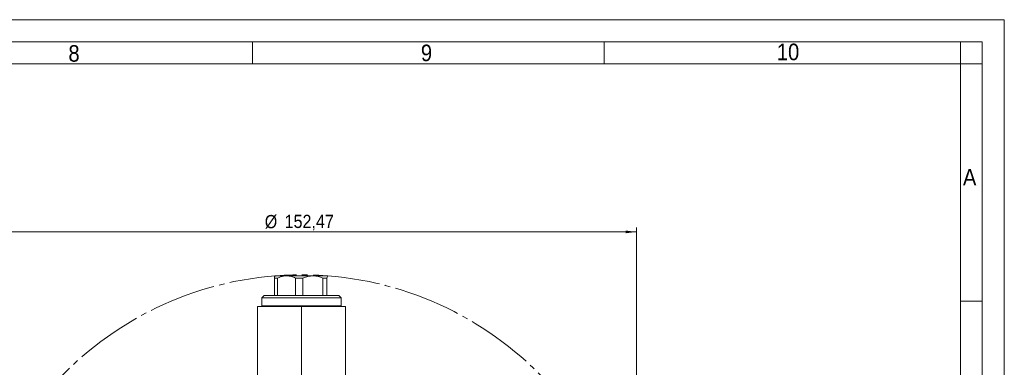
# Model space of a CAD drawing. Header units: millimetres. Extents: x 10 to 831, y 10 to 584.
# Tile 31 of 31: x 607 to 831, y 505 to 584. Entities that reach past the tile are written whole.
import ezdxf

# ---------------------------------------------------------------- set-up
doc = ezdxf.new("R2010")
doc.units = ezdxf.units.MM
doc.linetypes.add('SLD-Centro', pattern=[19.05, 15.24, -1.27, 1.27, -1.27])
doc.linetypes.add('SLD-Solido', pattern=[0])
doc.styles.add('SLDTEXTSTYLE3', font='GOTHIC.TTF', dxfattribs={"width": 0.913})
doc.dimstyles.new('SLDDIMSTYLE1', dxfattribs={"dimtxt": 3, "dimasz": 2.5, "dimexe": 0, "dimexo": 0.0625, "dimgap": 0.75, "dimtad": 1, "dimrnd": 1e-09, "dimzin": 12, "dimdsep": 46, "dimtxsty": 'SLDTEXTSTYLE3', "dimsah": 1, "dimcen": 0.09, "dimadec": 0, "dimazin": 3, "dimtfac": 1, "dimtofl": 0, "dimtmove": 0, "dimatfit": 3, "dimfxl": 0, "dimfrac": 2, "dimtolj": 1, "dimtzin": 12, "dimarcsym": 0})

# ---------------------------------------------------------------- blocks, each defined once
blk = doc.blocks.new('_D')
at = {"color": 7, "linetype": 'SLD-Solido', "lineweight": 0}
for p, q in [((594.88, 451.28), (594.88, 536.78)), ((594.88, 535.78), (747.35, 535.78)), ((747.35, 451.28), (747.35, 536.78))]:
    blk.add_line(p, q, dxfattribs=at)
for points in [[(594.88, 535.78), (597.38, 535.47), (597.38, 536.09)], [(747.35, 535.78), (744.85, 536.09), (744.85, 535.47)]]:
    blk.add_solid(points, dxfattribs=at)
at = {"color": 7, "linetype": 'SLD-Solido', "lineweight": 0, "char_height": 3, "attachment_point": 1, "style": 'SLDTEXTSTYLE3'}
for s, insert in [('%%c', (662.76, 539.62)), ('152,47', (667.28, 539.66))]:
    blk.add_mtext(s, dxfattribs=dict(at, insert=insert))

msp = doc.modelspace()

# ---------------------------------------------------------------- linework, layer by layer
at = {"color": 7, "linetype": 'SLD-Solido', "lineweight": 0}
for p, q in [((831, 584), (10, 584)), ((831, 10), (831, 584)), ((826, 579), (15, 579)), ((660, 579), (660, 574)), ((740, 579), (740, 574)), ((821, 574), (821, 579)), ((826, 15), (826, 579)), ((826, 574), (821, 574)), ((826, 520), (821, 520))]:
    msp.add_line(p, q, dxfattribs=at)
at = {"color": 7, "linetype": 'SLD-Solido', "lineweight": 15}
for p, q in [((821, 574), (20, 574)), ((821, 20), (821, 574)), ((665.668, 525.285), (664.945, 525.285)), ((664.945, 521.285), (664.945, 525.285)), ((665.118, 525.785), (665.101, 525.767)), ((667.731, 525.785), (665.127, 525.785)), ((665.668, 525.285), (665.668, 521.285)), ((667.731, 525.785), (673.714, 525.785)), ((671.46, 525.285), (669.795, 525.285)), ((669.795, 521.285), (669.795, 525.285)), ((671.46, 525.285), (671.46, 521.285)), ((673.714, 525.785), (677.101, 525.785)), ((675.968, 521.285), (675.968, 525.285)), ((676.91, 525.285), (675.968, 525.285)), ((676.91, 525.285), (676.91, 521.285)), ((677.135, 525.703), (677.101, 525.785)), ((677.136, 525.767), (677.118, 525.785)), ((662.618, 521.285), (662.118, 520.785)), ((662.118, 520.785), (662.118, 518.985)), ((680.118, 520.785), (662.118, 520.785)), ((662.618, 521.285), (679.618, 521.285)), ((680.118, 520.785), (679.618, 521.285)), ((680.118, 518.985), (680.118, 520.785)), ((661.118, 510.973), (661.118, 518.785)), ((661.118, 518.785), (671.118, 518.785)), ((662.118, 518.985), (662.318, 518.785)), ((662.118, 518.985), (670.432, 518.985)), ((670.432, 518.985), (680.118, 518.985)), ((671.118, 484.885), (671.118, 518.785)), ((671.118, 518.785), (681.118, 518.785)), ((679.918, 518.785), (680.118, 518.985)), ((681.118, 518.785), (681.118, 510.973)), ((661.118, 510.973), (661.118, 508.617)), ((681.118, 508.617), (681.118, 510.973)), ((661.118, 481.928), (661.118, 508.607)), ((681.118, 508.607), (681.118, 481.928))]:
    msp.add_line(p, q, dxfattribs=at)
at = {"color": 7, "linetype": 'SLD-Centro', "lineweight": 0}
msp.add_circle((671.118, 449.785), 76.236, dxfattribs=at)
at = {"color": 7, "linetype": 'SLD-Solido', "lineweight": 15}
for points, knots in [([(664.945, 525.285), (664.946, 525.289), (664.954, 525.33), (664.97, 525.403), (664.992, 525.496), (665.014, 525.578), (665.037, 525.648), (665.06, 525.705), (665.083, 525.748), (665.107, 525.775), (665.125, 525.784), (665.134, 525.784), (665.136, 525.785)], [0, 0, 0, 0, 0.01567698, 0.13354775, 0.25156307, 0.37008021, 0.48879735, 0.6099276, 0.73133012, 0.8536224, 0.97623911, 1, 1, 1, 1]), ([(667.731, 525.785), (667.501, 525.774), (667.155, 525.758), (666.701, 525.66), (666.238, 525.53), (665.899, 525.384), (665.668, 525.285)], [0, 0, 0, 0, 0.3259169, 0.490846, 0.651857, 1, 1, 1, 1]), ([(669.795, 525.285), (669.476, 525.417), (668.83, 525.685), (668.122, 525.782), (667.754, 525.784), (667.731, 525.785)], [0, 0, 0, 0, 0.4769728, 0.9681127, 1, 1, 1, 1]), ([(673.714, 525.785), (673.335, 525.76), (672.562, 525.711), (671.832, 525.428), (671.46, 525.285)], [0, 0, 0, 0, 0.4907592, 1, 1, 1, 1]), ([(675.968, 525.285), (675.62, 525.417), (674.914, 525.685), (674.141, 525.782), (673.738, 525.784), (673.714, 525.785)], [0, 0, 0, 0, 0.4769728, 0.9681127, 1, 1, 1, 1]), ([(677.101, 525.785), (677.099, 525.784), (677.067, 525.783), (677.003, 525.687), (676.942, 525.443), (676.911, 525.289), (676.91, 525.285)], [0, 0, 0, 0, 0.0237889, 0.495886, 0.9843045, 1, 1, 1, 1])]:
    msp.add_open_spline(points, degree=3, knots=knots, dxfattribs=at)

# ---------------------------------------------------------------- texts
at = {"color": 7, "linetype": 'Continuous', "lineweight": 0, "char_height": 3.762, "attachment_point": 1, "style": 'SLDTEXTSTYLE3'}
for s, insert in [('8', (618.097, 578.225)), ('9', (698.28, 578.349)), ('10', (779.247, 578.562)), ('A', (821.585, 550.096))]:
    msp.add_mtext(s, dxfattribs=dict(at, insert=insert))

# ---------------------------------------------------------------- dimensions: what is measured, and where the dimension line sits
at = {"color": 7, "linetype": 'SLD-Solido', "lineweight": 0}
dim = msp.add_linear_dim(base=(747.355, 535.785), p1=(594.882, 449.785), p2=(747.355, 449.785), text='%%c<>', dimstyle='SLDDIMSTYLE1', dxfattribs=at)
dim.commit()
dim.dimension.update_dxf_attribs({"geometry": '_D', "text_midpoint": (671.118, 535.785), "dimtype": 160})

doc.saveas('drawing.dxf')
